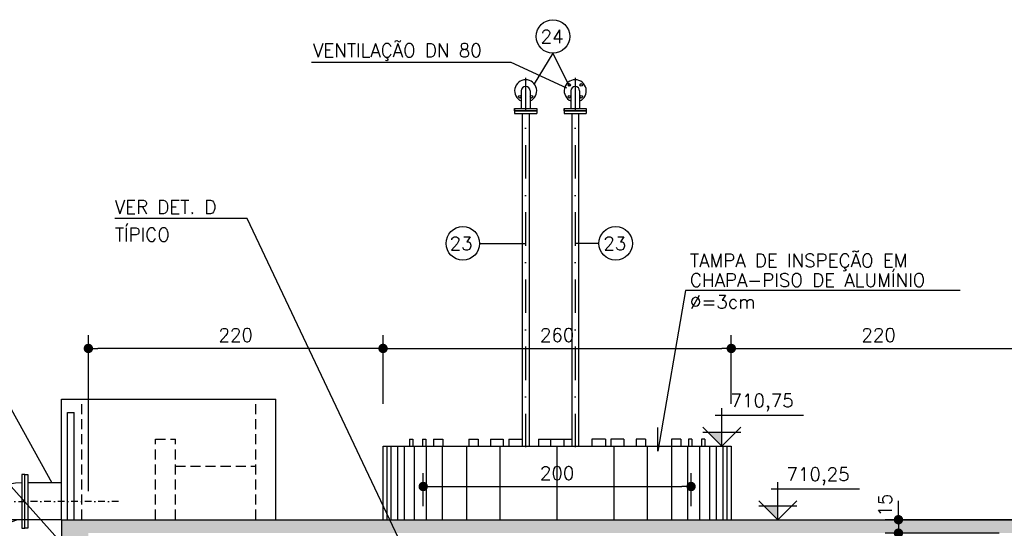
# Model space of a CAD drawing. Extents: x -5456 to -1251, y -1111 to 1859.
# Tile 5 of 24: x -4043 to -3308, y -38 to 341. Entities that reach past the tile are written whole.
import ezdxf

# ---------------------------------------------------------------- set-up
doc = ezdxf.new("R2010")
doc.units = 0
doc.header["$LTSCALE"] = 10
doc.header["$MEASUREMENT"] = 0
doc.linetypes.add('DASHDOT', pattern=[1, 0.5, -0.25, 0, -0.25])
doc.linetypes.add('HIDDEN', pattern=[0.375, 0.25, -0.125])
doc.layers.get('0').update_dxf_attribs({"linetype": 'CONTINUOUS'})
doc.layers.get('DEFPOINTS').update_dxf_attribs({"linetype": 'CONTINUOUS'})
for name, color, linetype in [('BAR-EIXOS', 9, 'DASHDOT'), ('BAR-PECAS', 3, 'CONTINUOUS'), ('ELEVAÇÃO', 2, 'CONTINUOUS')]:
    doc.layers.add(name, color=color, linetype=linetype)
doc.styles.add('ROMANS', font='romans.shx')
doc.dimstyles.new('DIM1', dxfattribs={"dimtxt": 10, "dimasz": 7, "dimexe": 10, "dimexo": 20, "dimgap": 5, "dimtad": 1, "dimdec": 0, "dimzin": 0, "dimdsep": 46, "dimtxsty": 'ROMANS', "dimblk": 'DOT', "dimblk1": 'DOT', "dimblk2": 'DOT', "dimsah": 1, "dimcen": 0, "dimclrd": 6, "dimclre": 6, "dimclrt": 2, "dimadec": 0, "dimazin": 0, "dimtfac": 1e-07, "dimtdec": 0, "dimtix": 1, "dimtmove": 2, "dimatfit": 3, "dimldrblk": 'DOT', "dimfxl": 0, "dimtolj": 1, "dimtzin": 0, "dimarcsym": 0})

# ---------------------------------------------------------------- blocks, each defined once
blk = doc.blocks.new('DOT')
at = {"color": 0, "linetype": 'ByBlock'}
blk.add_line((-0.5, 0), (-1, 0), dxfattribs=at)
at = {"color": 0, "linetype": 'ByBlock', "const_width": 0.5}
blk.add_lwpolyline([(-0.25, 0, 1), (0.25, 0, 1)], format="xyb", close=True, dxfattribs=at)
blk = doc.blocks.new('*D126')
at = {"color": 9, "lineweight": -2}
for p, q in [((-4033.4, -31.58), (-4176.46, -31.58)), ((-4166.46, -734.58), (-4166.46, -38.58)), ((-4033.4, -741.58), (-4176.46, -741.58))]:
    blk.add_line(p, q, dxfattribs=at)
at = {"layer": 'DEFPOINTS', "color": 0}
for p in [(-4166.46, -31.58), (-4013.4, -31.58), (-4013.4, -741.58)]:
    blk.add_point(p, dxfattribs=at)
at = {"color": 9, "lineweight": -2, "xscale": 7, "yscale": 7, "zscale": 7}
for p, rotation in [((-4166.46, -31.58), 90), ((-4166.46, -741.58), 270)]:
    blk.add_blockref('DOT', p, dxfattribs=dict(at, rotation=rotation))
at = {"color": 3, "insert": (-4176.46, -386.58), "char_height": 10, "attachment_point": 5, "rotation": 90, "style": 'ROMANS'}
blk.add_mtext('\\A1;715', dxfattribs=at)
blk = doc.blocks.new('_DOT')
at = {"color": 0, "linetype": 'ByBlock'}
blk.add_line((-0.5, 0), (-1, 0), dxfattribs=at)
at = {"color": 0, "linetype": 'ByBlock', "const_width": 0.5}
blk.add_lwpolyline([(-0.25, 0, 1), (0.25, 0, 1)], format="xyb", close=True, dxfattribs=at)
blk = doc.blocks.new('*D133')
at = {"color": 9, "lineweight": -2}
for p, q in [((-3991.98, -10.17), (-3991.98, 106.21)), ((-3771.98, 74.83), (-3771.98, 106.21)), ((-3778.98, 96.21), (-3984.98, 96.21))]:
    blk.add_line(p, q, dxfattribs=at)
at = {"layer": 'DEFPOINTS', "color": 0}
for p in [(-3991.98, 96.21), (-3771.98, 54.83), (-3991.98, -30.17)]:
    blk.add_point(p, dxfattribs=at)
at = {"color": 9, "lineweight": -2, "xscale": 7, "yscale": 7, "zscale": 7, "rotation": 180}
blk.add_blockref('DOT', (-3991.98, 96.21), dxfattribs=at)
at = {"color": 9, "lineweight": -2, "xscale": 7, "yscale": 7, "zscale": 7}
blk.add_blockref('DOT', (-3771.98, 96.21), dxfattribs=at)
at = {"color": 3, "insert": (-3881.98, 106.21), "char_height": 10, "attachment_point": 5, "style": 'ROMANS'}
blk.add_mtext('\\A1;220', dxfattribs=at)
blk = doc.blocks.new('*D156')
at = {"color": 9, "lineweight": -2}
for p, q in [((-3741.98, -21.58), (-3741.98, 3.19)), ((-3541.98, -21.58), (-3541.98, 3.19)), ((-3734.98, -6.81), (-3548.98, -6.81))]:
    blk.add_line(p, q, dxfattribs=at)
at = {"layer": 'DEFPOINTS', "color": 0}
for p in [(-3541.98, -6.81), (-3741.98, -41.58), (-3541.98, -41.58)]:
    blk.add_point(p, dxfattribs=at)
at = {"color": 9, "lineweight": -2, "xscale": 7, "yscale": 7, "zscale": 7, "rotation": 180}
blk.add_blockref('DOT', (-3741.98, -6.81), dxfattribs=at)
at = {"color": 9, "lineweight": -2, "xscale": 7, "yscale": 7, "zscale": 7}
blk.add_blockref('DOT', (-3541.98, -6.81), dxfattribs=at)
at = {"color": 3, "insert": (-3641.98, 3.19), "char_height": 10, "attachment_point": 5, "style": 'ROMANS'}
blk.add_mtext('\\A1;200', dxfattribs=at)
blk = doc.blocks.new('*D158')
at = {"color": 9, "lineweight": -2}
for p, q in [((-3387.16, -24.58), (-3387.16, -17.58)), ((-3291.98, -31.58), (-3397.16, -31.58)), ((-3387.16, -31.58), (-3387.16, -41.58)), ((-3311.98, -41.58), (-3397.16, -41.58)), ((-3387.16, -48.58), (-3387.16, -55.58))]:
    blk.add_line(p, q, dxfattribs=at)
at = {"layer": 'DEFPOINTS', "color": 0}
for p in [(-3271.98, -31.58), (-3387.16, -41.58), (-3291.98, -41.58)]:
    blk.add_point(p, dxfattribs=at)
at = {"color": 9, "lineweight": -2, "xscale": 7, "yscale": 7, "zscale": 7}
for p, rotation in [((-3387.16, -31.58), 270), ((-3387.16, -41.58), 90)]:
    blk.add_blockref('DOT', p, dxfattribs=dict(at, rotation=rotation))
at = {"color": 3, "insert": (-3397.16, -20.7), "char_height": 10, "attachment_point": 5, "rotation": 90, "style": 'ROMANS'}
blk.add_mtext('\\A1;15', dxfattribs=at)
blk = doc.blocks.new('*D159')
at = {"color": 9, "lineweight": -2}
for p, q in [((-3511.98, 54.83), (-3511.98, 106.21)), ((-3291.98, -10.17), (-3291.98, 106.21)), ((-3504.98, 96.21), (-3298.98, 96.21))]:
    blk.add_line(p, q, dxfattribs=at)
at = {"layer": 'DEFPOINTS', "color": 0}
for p in [(-3291.98, 96.21), (-3511.98, 34.83), (-3291.98, -30.17)]:
    blk.add_point(p, dxfattribs=at)
at = {"color": 9, "lineweight": -2, "xscale": 7, "yscale": 7, "zscale": 7, "rotation": 180}
blk.add_blockref('DOT', (-3511.98, 96.21), dxfattribs=at)
at = {"color": 9, "lineweight": -2, "xscale": 7, "yscale": 7, "zscale": 7}
blk.add_blockref('DOT', (-3291.98, 96.21), dxfattribs=at)
at = {"color": 3, "insert": (-3401.98, 106.21), "char_height": 10, "attachment_point": 5, "style": 'ROMANS'}
blk.add_mtext('\\A1;220', dxfattribs=at)
blk = doc.blocks.new('*D162')
at = {"color": 9, "lineweight": -2}
for p, q in [((-3771.98, 54.83), (-3771.98, 106.21)), ((-3511.98, 54.83), (-3511.98, 106.21)), ((-3764.98, 96.21), (-3518.98, 96.21))]:
    blk.add_line(p, q, dxfattribs=at)
at = {"layer": 'DEFPOINTS', "color": 0}
for p in [(-3511.98, 96.21), (-3771.98, 34.83), (-3511.98, 34.83)]:
    blk.add_point(p, dxfattribs=at)
at = {"color": 9, "lineweight": -2, "xscale": 7, "yscale": 7, "zscale": 7, "rotation": 180}
blk.add_blockref('DOT', (-3771.98, 96.21), dxfattribs=at)
at = {"color": 9, "lineweight": -2, "xscale": 7, "yscale": 7, "zscale": 7}
blk.add_blockref('DOT', (-3511.98, 96.21), dxfattribs=at)
at = {"color": 3, "insert": (-3641.98, 106.21), "char_height": 10, "attachment_point": 5, "style": 'ROMANS'}
blk.add_mtext('\\A1;260', dxfattribs=at)
blk = doc.blocks.new('BB-1-CC01-N10-D250-S0')
at = {"layer": 'BAR-EIXOS'}
for p, q in [((-35, 0), (0, 0)), ((0, 0), (0, -35))]:
    blk.add_line(p, q, dxfattribs=at)
at = {"layer": 'BAR-PECAS'}
for points in [[(-35, 20), (-32.8, 20), (-32.8, -20), (-35, -20)], [(20, -35), (20, -32.8), (-20, -32.8), (-20, -35)]]:
    blk.add_lwpolyline(points, close=True, dxfattribs=at)
for radius in [46.5, 19.1]:
    blk.add_arc((-32.8, -32.8), radius, 0, 90, dxfattribs=at)

msp = doc.modelspace()

# ---------------------------------------------------------------- hatches: boundary and pattern name
at = {"linetype": 'Continuous'}
h = msp.add_hatch(dxfattribs=at)
h.set_pattern_fill('AR-CONC', color=9, scale=3, style=0)
h.set_pattern_definition([(50, (0, 0), (21.517805, -1.882564), [2.25, -24.75]), (355, (0, 0), (-4.16254, 22.56576), [1.8, -19.8]), (100.4514, (1.793, -0.157), (17.35528, 20.68319), [1.9122, -21.03426]), (46.1842, (0, 6), (32.01723, -4.96557), [3.375, -37.125]), (96.6356, (2.668, 5.586), (28.03988, 29.22354), [2.8683, -31.5514]), (351.1842, (0, 6), (28.03986, 29.22356), [2.7, -29.7]), (21, (3, 4.5), (17.90721, -12.07857), [2.25, -24.75]), (326, (3, 4.5), (7.29946, 21.7545), [1.8, -19.8]), (71.4514, (4.492, 3.493), (25.20668, 9.67591), [1.9122, -21.03426]), (37.5, (0, 0), (0.364796, 9.986816), [0, -19.56, 0, -20.1, 0, -19.875]), (7.5, (0, 0), (7.892086, 11.83235), [0, -11.46, 0, -19.11, 0, -7.575]), (327.5, (-6.69, 0), (16.014673, -0.676646), [0, -7.5, 0, -23.4, 0, -31.05]), (317.5, (-9.69, 0), (17.495585, 3.00315), [0, -9.75, 0, -15.54, 0, -22.05])])
h.paths.add_polyline_path([(-3991.98, -442.63), (-3995.13, -442.63), (-3995.13, -441.27), (-3991.98, -441.28), (-3991.98, -423.78), (-4011.98, -427.46), (-4011.98, -631.58), (-4002.08, -631.58), (-4002.08, -625.58), (-4000.16, -625.58), (-4000.16, -631.58), (-3991.98, -631.58)])
h.paths.add_polyline_path([(-3991.98, -651.58), (-4000.16, -651.58), (-4000.16, -657.58), (-4002.08, -657.58), (-4002.08, -651.58), (-4011.98, -651.58), (-4011.98, -741.58), (-4031.98, -741.58), (-4031.98, -761.58), (-3758.91, -761.58), (-3762.06, -753.83, -0.538906), (-3807.51, -741.58), (-3991.98, -741.58)])
h.paths.add_polyline_path([(-3251.98, -741.58), (-3401.4, -741.58), (-3487.74, -741.58), (-3487.74, -745.86), (-3489.24, -745.86), (-3489.24, -741.58), (-3641.08, -741.58), (-3641.08, -745.86), (-3642.58, -745.86), (-3642.58, -741.58), (-3754, -741.58, -0.132437), (-3762.06, -753.83), (-3758.91, -761.58), (-3251.98, -761.58)])
h.paths.add_polyline_path([(-3271.98, -681.58), (-3291.98, -681.58), (-3291.98, -721.58), (-3291.98, -741.58), (-3271.98, -741.58)])
h.paths.add_polyline_path([(-3271.98, -117.88), (-3291.98, -117.88), (-3291.98, -131.58), (-3311.98, -131.58), (-3311.98, -111.58), (-3321.98, -101.58), (-3321.98, -141.58), (-3291.98, -141.58), (-3291.98, -380.4), (-3288.55, -380.4), (-3288.55, -381.75), (-3291.98, -381.75), (-3291.98, -441.54), (-3288.46, -441.55), (-3288.46, -442.9), (-3291.98, -442.89), (-3291.98, -681.58), (-3271.98, -681.58)])
h.paths.add_polyline_path([(-3271.98, -31.58), (-3477.27, -31.58), (-3477.27, -31.58), (-3477.27, -31.58), (-3766.98, -31.58), (-3762.24, -41.58), (-3291.98, -41.58), (-3291.98, -117.88), (-3271.98, -117.88)])
h.paths.add_polyline_path([(-3766.98, -31.58), (-4011.98, -31.58), (-4011.98, -48.81), (-3991.98, -71.06), (-3991.98, -41.58), (-3762.24, -41.58)])
h.paths.add_polyline_path([(-3991.98, -71.06), (-4011.98, -48.81), (-4011.98, -304.62), (-4001.07, -329.39, -0.06849), (-3991.98, -322.3), (-3991.98, -141.58), (-3961.98, -141.58), (-3961.98, -104.44), (-3963.33, -102.93), (-3971.98, -111.58), (-3971.98, -131.58), (-3991.98, -131.58)])
h.paths.add_polyline_path([(-4011.98, -304.62), (-4011.98, -349.47, -0.137731), (-4001.07, -329.39)])
h.paths.add_polyline_path([(-3991.98, -395.42, -0.208186), (-4011.98, -368.26), (-4011.98, -427.46), (-3991.98, -423.78)])
at = {"layer": 'ELEVAÇÃO'}
for points in [[(-3519.08, 33.56), (-3529.22, 33.56), (-3519.08, 23.42)], [(-3477.27, -21.44), (-3487.41, -21.44), (-3477.27, -31.58)]]:
    msp.add_hatch(color=256, dxfattribs=at).paths.add_polyline_path(points)

# ---------------------------------------------------------------- linework, layer by layer
at = {"color": 9}
for p, q in [((-3645.11, 316.48), (-3659.17, 293.73)), ((-3645.11, 316.48), (-3632.9, 291.89)), ((-3676.19, 309.65), (-3825.43, 309.65)), ((-3634.82, 290.33), (-3676.19, 309.65)), ((-3873.32, 193.07), (-3972.24, 193.07)), ((-3748.45, -70.73), (-3873.32, 193.07)), ((-3699.9, 174.59), (-3666.02, 174.59)), ((-3610.78, 174.59), (-3628.48, 174.59)), ((-3546.14, 139.35), (-3566.75, 19.55)), ((-3341.01, 139.35), (-3546.14, 139.35)), ((-4053.67, 58.08), (-4019.16, -3.94)), ((-3566.75, 19.55), (-3566.88, 37.11)), ((-4082.32, 29.45), (-3840.24, -239.89)), ((-3768.98, -31.58), (-3768.98, 23.42)), ((-3765.98, -31.58), (-3765.98, 23.42)), ((-3760.98, -31.58), (-3760.98, 23.42)), ((-3755.98, -31.58), (-3755.98, 23.42)), ((-3748.48, -31.58), (-3748.48, 23.42)), ((-3739.48, -31.58), (-3739.48, 23.42)), ((-3727.48, -31.58), (-3727.48, 23.42)), ((-3709.48, -31.58), (-3709.48, 23.42)), ((-3684.48, -31.58), (-3684.48, 23.42)), ((-3641.98, -31.58), (-3641.98, 23.42)), ((-3599.48, -31.58), (-3599.48, 23.42)), ((-3574.48, -31.58), (-3574.48, 23.42)), ((-3556.48, -31.58), (-3556.48, 23.42)), ((-3544.48, -31.58), (-3544.48, 23.42)), ((-3535.48, -31.58), (-3535.48, 23.42)), ((-3527.98, -31.58), (-3527.98, 23.42)), ((-3522.98, -31.58), (-3522.98, 23.42)), ((-3517.98, -31.58), (-3517.98, 23.42)), ((-3514.98, -31.58), (-3514.98, 23.42))]:
    msp.add_line(p, q, dxfattribs=at)
at = {"color": 9, "linetype": 'DASHDOT', "ltscale": 5}
for p, q in [((-3665.49, 297.99), (-3665.49, 19.42)), ((-3628.48, 297.99), (-3628.48, 19.42))]:
    msp.add_line(p, q, dxfattribs=at)
at = {"color": 3}
for p, q in [((-3668.79, 288.42), (-3668.79, 275.32)), ((-3662.19, 288.42), (-3662.19, 275.32)), ((-3631.78, 288.42), (-3631.78, 275.32)), ((-3625.18, 288.42), (-3625.18, 275.32)), ((-3673.74, 275.32), (-3657.24, 275.32)), ((-3673.74, 275.32), (-3673.74, 271.52)), ((-3673.74, 273.42), (-3657.24, 273.42)), ((-3657.24, 275.32), (-3657.24, 271.52)), ((-3636.73, 275.32), (-3620.23, 275.32)), ((-3636.73, 275.32), (-3636.73, 271.52)), ((-3636.73, 273.42), (-3620.23, 273.42)), ((-3620.23, 275.32), (-3620.23, 271.52)), ((-3673.74, 271.52), (-3657.24, 271.52)), ((-3667.99, 271.52), (-3667.99, 23.42)), ((-3662.99, 271.52), (-3662.99, 23.42)), ((-3636.73, 271.52), (-3620.23, 271.52)), ((-3630.98, 271.52), (-3630.98, 23.42)), ((-3625.98, 271.52), (-3625.98, 23.42)), ((-4011.98, -31.58), (-4011.98, 58.42)), ((-4011.98, 58.42), (-3851.98, 58.42)), ((-3851.98, -31.58), (-3851.98, 58.42)), ((-3752.25, 28.42), (-3749.66, 28.42)), ((-3752.25, 28.42), (-3752.25, 23.42)), ((-3749.66, 28.42), (-3749.66, 23.42)), ((-3742.52, 28.42), (-3739.93, 28.42)), ((-3742.52, 28.42), (-3742.52, 23.42)), ((-3739.93, 28.42), (-3739.93, 23.42)), ((-3734.42, 28.42), (-3727.35, 28.42)), ((-3734.42, 28.42), (-3734.42, 23.42)), ((-3727.35, 28.42), (-3727.35, 23.42)), ((-3708.02, 28.42), (-3700.94, 28.42)), ((-3708.02, 28.42), (-3708.02, 23.42)), ((-3700.94, 28.42), (-3700.94, 23.42)), ((-3691.83, 28.42), (-3682.17, 28.42)), ((-3691.83, 28.42), (-3691.83, 23.42)), ((-3682.17, 28.42), (-3682.17, 23.42)), ((-3655.82, 28.42), (-3655.82, 23.42)), ((-3655.82, 28.42), (-3646.16, 28.42)), ((-3646.98, 28.42), (-3636.98, 28.42)), ((-3646.98, 28.42), (-3646.98, 23.42)), ((-3637.81, 28.42), (-3630.98, 28.42)), ((-3636.98, 28.42), (-3636.98, 23.42)), ((-3601.79, 28.42), (-3601.79, 23.42)), ((-3592.13, 28.42), (-3601.79, 28.42)), ((-3592.13, 28.42), (-3592.13, 23.42)), ((-3575.95, 28.42), (-3583.02, 28.42)), ((-3583.02, 28.42), (-3583.02, 23.42)), ((-3575.95, 28.42), (-3575.95, 23.42)), ((-3549.54, 28.42), (-3556.61, 28.42)), ((-3556.61, 28.42), (-3556.61, 23.42)), ((-3549.54, 28.42), (-3549.54, 23.42)), ((-3544.03, 28.42), (-3544.03, 23.42)), ((-3541.44, 28.42), (-3544.03, 28.42)), ((-3541.44, 28.42), (-3541.44, 23.42)), ((-3534.31, 28.42), (-3534.31, 23.42)), ((-3531.72, 28.42), (-3534.31, 28.42)), ((-3531.72, 28.42), (-3531.72, 23.42))]:
    msp.add_line(p, q, dxfattribs=at)
at = {"color": 7, "linetype": 'HIDDEN', "ltscale": 3}
for p, q in [((-3996.98, -31.58), (-3996.98, 58.42)), ((-3866.98, -31.58), (-3866.98, 58.42)), ((-3941.98, -31.58), (-3941.98, 28.42)), ((-3941.98, 28.42), (-3926.98, 28.42)), ((-3926.98, -31.58), (-3926.98, 28.42)), ((-3926.98, 8.42), (-3866.98, 8.42))]:
    msp.add_line(p, q, dxfattribs=at)
at = {"color": 7}
for p, q in [((-3771.98, -31.58), (-3771.98, 23.42)), ((-3771.98, 23.42), (-3511.98, 23.42)), ((-3511.98, 23.42), (-3511.98, -31.58))]:
    msp.add_line(p, q, dxfattribs=at)
at = {"color": 4}
for p, q in [((-3677.99, 28.42), (-3667.99, 28.42)), ((-3677.99, 28.42), (-3677.99, 23.42)), ((-3667.99, 28.42), (-3667.99, 23.42)), ((-3605.98, 28.42), (-3615.98, 28.42)), ((-3615.98, 28.42), (-3615.98, 23.42)), ((-3605.98, 28.42), (-3605.98, 23.42))]:
    msp.add_line(p, q, dxfattribs=at)
at = {"color": 5, "linetype": 'Continuous'}
msp.add_line((-4011.98, -31.58), (-4011.98, -741.58), dxfattribs=at)
at = {"color": 5}
msp.add_line((-4011.98, -31.58), (-3271.98, -31.58), dxfattribs=at)
at = {"color": 3}
for points in [[(-3657.24, 273.42), (-3673.74, 273.42), (-3673.74, 275.32), (-3657.24, 275.32)], [(-3620.23, 273.42), (-3636.73, 273.42), (-3636.73, 275.32), (-3620.23, 275.32)]]:
    msp.add_lwpolyline(points, close=True, dxfattribs=at)
at = {"color": 9}
for centre in [(-3645.11, 328.98), (-3712.4, 174.59), (-3598.28, 174.59)]:
    msp.add_circle(centre, 12.5, dxfattribs=at)
at = {"color": 3}
for centre in [(-3632.9, 292.84), (-3624.06, 292.84), (-3669.91, 284), (-3661.07, 284), (-3632.9, 284), (-3624.06, 284)]:
    msp.add_circle(centre, 0.95, dxfattribs=at)
for centre, radius, start, end in [((-3665.49, 288.42), 8.25, 293.57818, 246.42182), ((-3628.48, 288.42), 8.25, 293.57818, 246.42182), ((-3665.49, 288.42), 3.3, 0, 180), ((-3628.48, 288.42), 3.3, 0, 180)]:
    msp.add_arc(centre, radius, start, end, dxfattribs=at)
at = {"layer": 'BAR-EIXOS'}
msp.add_line((-3969.48, -17.88), (-4039.48, -17.88), dxfattribs=at)
at = {"layer": 'BAR-PECAS', "color": 3}
for p, q in [((-4007.46, 48.42), (-4002.66, 48.42)), ((-4007.46, -31.58), (-4007.46, 48.42)), ((-4002.66, -31.58), (-4002.66, 48.42))]:
    msp.add_line(p, q, dxfattribs=at)
at = {"layer": 'BAR-PECAS'}
msp.add_lwpolyline([(-4039.48, -37.88), (-4039.48, 2.12), (-4037.28, 2.12), (-4037.28, -37.88)], close=True, dxfattribs=at)
for points in [[(-4011.98, -4.18), (-4037.28, -4.18)], [(-4011.98, -31.58), (-4037.28, -31.58)]]:
    msp.add_lwpolyline(points, dxfattribs=at)
at = {"layer": 'ELEVAÇÃO', "color": 3, "linetype": 'Continuous'}
for p, q in [((-3519.08, 23.42), (-3519.08, 51.54)), ((-3524.08, 46.54), (-3458.03, 46.54)), ((-3519.08, 23.42), (-3533.22, 37.56)), ((-3519.08, 23.42), (-3504.94, 37.56)), ((-3504.94, 33.56), (-3533.22, 33.56)), ((-3477.27, -31.58), (-3477.27, -3.46)), ((-3482.27, -8.46), (-3416.22, -8.46)), ((-3477.27, -31.58), (-3491.41, -17.44)), ((-3463.13, -21.44), (-3491.41, -21.44)), ((-3477.27, -31.58), (-3463.13, -17.44))]:
    msp.add_line(p, q, dxfattribs=at)

# ---------------------------------------------------------------- block references
at = {"layer": 'BAR-PECAS', "rotation": 90}
msp.add_blockref('BB-1-CC01-N10-D250-S0', (-4074.48, -17.88), dxfattribs=at)

# ---------------------------------------------------------------- texts
at = {"color": 2, "style": 'ROMANS'}
for s, p in [('24', (-3654.34, 323.94)), ('23', (-3722.26, 169.54)), ('23', (-3607.51, 169.54))]:
    msp.add_text(s, height=10, dxfattribs=at).set_placement(p)
at = {"color": 3, "style": 'ROMANS'}
for s, p in [('VENTILAÇÃO DN 80', (-3824.29, 313.65)), ('VER DET. D', (-3972.24, 196.73)), ('TÍPICO', (-3972.24, 176.12)), ('TAMPA DE INSPEÇÃO EM ', (-3542.86, 156.76)), ('CHAPA-PISO DE ALUMÍNIO', (-3542.86, 142.2)), ('%%C=3cm', (-3542.86, 126.01)), ('710,75', (-3512.54, 52.33)), ('710,25', (-3470.74, -2.67))]:
    msp.add_text(s, height=10, dxfattribs=at).set_placement(p)

# ---------------------------------------------------------------- dimensions: what is measured, and where the dimension line sits
at = {"color": 2}
for base, p1, p2, picture, middle in [((-3991.98, 96.21), (-3771.98, 54.83), (-3991.98, -30.17), '*D133', (-3881.98, 106.21)), ((-3511.98, 96.21), (-3771.98, 34.83), (-3511.98, 34.83), '*D162', (-3641.98, 106.21)), ((-3291.98, 96.21), (-3511.98, 34.83), (-3291.98, -30.17), '*D159', (-3401.98, 106.21)), ((-3541.98, -6.81), (-3741.98, -41.58), (-3541.98, -41.58), '*D156', (-3641.98, 3.19))]:
    dim = msp.add_linear_dim(base=base, p1=p1, p2=p2, dimstyle='DIM1', override={"dimclrd": 9, "dimclre": 9, "dimclrt": 3}, dxfattribs=at)
    dim.commit()
    dim.dimension.update_dxf_attribs({"geometry": picture, "text_midpoint": middle})
dim = msp.add_linear_dim(base=(-3387.16, -41.58), p1=(-3271.98, -31.58), p2=(-3291.98, -41.58), angle=90, text='15', dimstyle='DIM1', override={"dimclrd": 9, "dimclre": 9, "dimclrt": 3}, dxfattribs=at)
dim.commit()
dim.dimension.update_dxf_attribs({"geometry": '*D158', "text_midpoint": (-3397.16, -20.7), "dimtype": 160})
dim = msp.add_linear_dim(base=(-4166.46, -31.58), p1=(-4013.4, -741.58), p2=(-4013.4, -31.58), angle=90, text='715', dimstyle='DIM1', override={"dimclrd": 9, "dimclre": 9, "dimclrt": 3}, dxfattribs=at)
dim.commit()
dim.dimension.update_dxf_attribs({"geometry": '*D126', "text_midpoint": (-4176.46, -386.58)})

doc.saveas('drawing.dxf')
